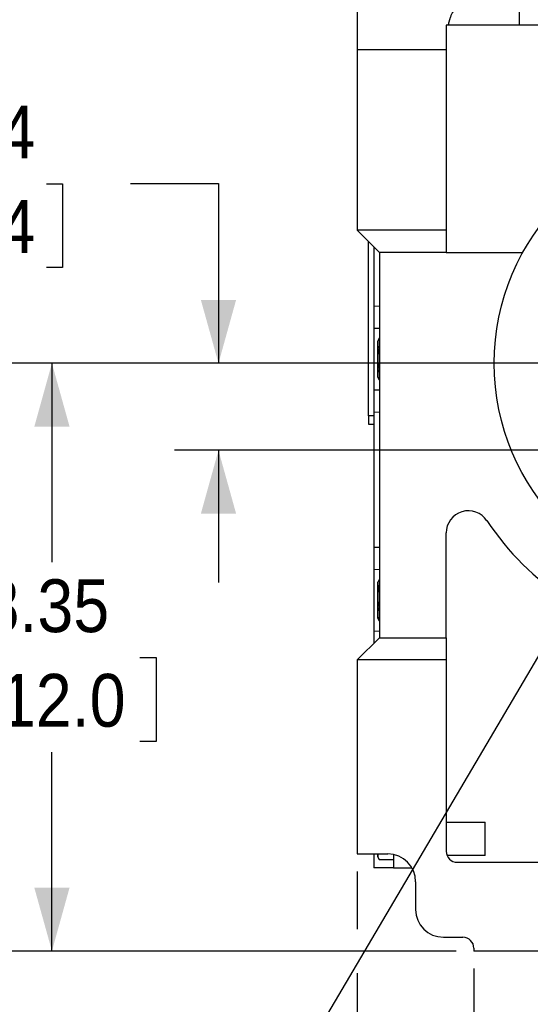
# Model space of a CAD drawing. Header units: inches. Extents: x 0 to 85, y 0 to 55.
# Tile 14 of 26: x 33.6 to 40.8, y 33.9 to 47.9. Entities that reach past the tile are written whole.
import ezdxf

# ---------------------------------------------------------------- set-up
doc = ezdxf.new("R2010")
doc.units = ezdxf.units.IN
doc.header["$LTSCALE"] = 5
doc.header["$MEASUREMENT"] = 0
doc.linetypes.add('SLD-Solid', pattern=[0])
doc.layers.add('DIMENSIONS', color=140, linetype='SLD-Solid', lineweight=25)
doc.layers.add('TEXT', color=140, linetype='SLD-Solid', lineweight=25)
doc.styles.add('SLDTEXTSTYLE0', font='GOTHIC.TTF', dxfattribs={"width": 0.913})
doc.styles.get("Standard").update_dxf_attribs({"font": 'GOTHIC.TTF'})
doc.dimstyles.new('SLDDIMSTYLE0', dxfattribs={"dimtxt": 0.75, "dimasz": 0.9, "dimexe": 0, "dimexo": 0.0625, "dimgap": 0.1875, "dimtad": 0, "dimtih": 1, "dimtoh": 1, "dimrnd": 1e-09, "dimzin": 12, "dimdsep": 46, "dimtxsty": 'SLDTEXTSTYLE0', "dimsah": 1, "dimcen": 0.09, "dimadec": 0, "dimazin": 3, "dimtfac": 1, "dimtofl": 0, "dimtmove": 0, "dimatfit": 3, "dimfxl": 0, "dimfrac": 2, "dimtolj": 1, "dimtzin": 12, "dimarcsym": 0})
doc.dimstyles.new('SLDDIMSTYLE3', dxfattribs={"dimtxt": 0.75, "dimasz": 0.9, "dimexe": 0, "dimexo": 0.0625, "dimgap": 0.1875, "dimtad": 0, "dimtih": 1, "dimtoh": 1, "dimrnd": 1e-09, "dimzin": 12, "dimdsep": 46, "dimtxsty": 'SLDTEXTSTYLE0', "dimsah": 1, "dimcen": 0.09, "dimadec": 0, "dimazin": 3, "dimtfac": 1, "dimtmove": 0, "dimatfit": 0, "dimfxl": 0, "dimfrac": 2, "dimtolj": 1, "dimtzin": 12, "dimarcsym": 0})
doc.dimstyles.new('SLDDIMSTYLE7', dxfattribs={"dimtxt": 0.18, "dimasz": 0.9, "dimexe": 0, "dimexo": 0.0625, "dimgap": 0, "dimtad": 0, "dimtih": 1, "dimtoh": 1, "dimdec": 0, "dimrnd": 1e-09, "dimzin": 0, "dimdsep": 46, "dimtxsty": 'Standard', "dimblk1": 'NONE', "dimblk2": 'NONE', "dimsah": 1, "dimcen": 0.09, "dimadec": 0, "dimazin": 0, "dimtfac": 0.9, "dimtdec": 0, "dimtofl": 0, "dimtmove": 0, "dimatfit": 3, "dimldrblk": 'NONE', "dimfxl": 0, "dimfrac": 2, "dimtolj": 1, "dimtzin": 0, "dimarcsym": 0})

# ---------------------------------------------------------------- blocks, each defined once
blk = doc.blocks.new('_D_8')
at = {"layer": 'DIMENSIONS'}
for p, q in [((43.291, 43.018), (33.388, 43.018)), ((34.013, 43.018), (34.013, 40.194)), ((32.766, 38.839), (32.538, 38.839)), ((32.538, 38.839), (32.538, 37.649)), ((35.26, 38.839), (35.489, 38.839)), ((35.489, 38.839), (35.489, 37.649)), ((32.538, 37.649), (32.766, 37.649)), ((35.489, 37.649), (35.26, 37.649)), ((34.013, 34.672), (34.013, 37.496)), ((39.747, 34.672), (33.388, 34.672))]:
    blk.add_line(p, q, dxfattribs=at)
for points in [[(34.013, 43.018), (33.763, 42.118), (34.263, 42.118)], [(34.013, 34.672), (34.263, 35.572), (33.763, 35.572)]]:
    blk.add_solid(points, dxfattribs=at)
at = {"layer": 'DIMENSIONS', "char_height": 0.75, "attachment_point": 1, "style": 'SLDTEXTSTYLE0'}
for s, insert in [('8.35', (33.043, 39.95)), ('212.0', (32.766, 38.607))]:
    blk.add_mtext(s, dxfattribs=dict(at, insert=insert))
blk = doc.blocks.new('_D_9')
at = {"layer": 'DIMENSIONS'}
for p, q in [((31.995, 45.566), (31.767, 45.566)), ((31.767, 45.566), (31.767, 44.376)), ((33.935, 45.566), (34.163, 45.566)), ((34.163, 45.566), (34.163, 44.376)), ((35.125, 45.572), (36.375, 45.572)), ((36.375, 45.572), (36.375, 43.018)), ((31.767, 44.376), (31.995, 44.376)), ((34.163, 44.376), (33.935, 44.376)), ((43.291, 43.018), (35.75, 43.018)), ((55.746, 41.782), (35.75, 41.782)), ((36.375, 41.782), (36.375, 39.907))]:
    blk.add_line(p, q, dxfattribs=at)
for points in [[(36.375, 43.018), (36.625, 43.918), (36.125, 43.918)], [(36.375, 41.782), (36.125, 40.882), (36.625, 40.882)]]:
    blk.add_solid(points, dxfattribs=at)
at = {"layer": 'DIMENSIONS', "char_height": 0.75, "attachment_point": 1, "style": 'SLDTEXTSTYLE0'}
for s, insert in [('1.24', (31.995, 46.676)), ('31.4', (31.995, 45.334))]:
    blk.add_mtext(s, dxfattribs=dict(at, insert=insert))
blk = doc.blocks.new('_D_10')
at = {"layer": 'DIMENSIONS'}
for p, q in [((39.997, 34.422), (39.997, 32.078)), ((51.021, 34.422), (51.021, 32.078)), ((39.997, 32.703), (43.376, 32.703)), ((44.262, 32.697), (44.034, 32.697)), ((44.034, 32.697), (44.034, 31.507)), ((46.756, 32.697), (46.985, 32.697)), ((46.985, 32.697), (46.985, 31.507)), ((51.021, 32.703), (47.642, 32.703)), ((44.034, 31.507), (44.262, 31.507)), ((46.985, 31.507), (46.756, 31.507))]:
    blk.add_line(p, q, dxfattribs=at)
for points in [[(39.997, 32.703), (40.897, 32.453), (40.897, 32.953)], [(51.021, 32.703), (50.121, 32.953), (50.121, 32.453)]]:
    blk.add_solid(points, dxfattribs=at)
at = {"layer": 'DIMENSIONS', "char_height": 0.75, "attachment_point": 1, "style": 'SLDTEXTSTYLE0'}
for s, insert in [('11.02', (44.262, 33.808)), ('280.0', (44.262, 32.465))]:
    blk.add_mtext(s, dxfattribs=dict(at, insert=insert))
blk = doc.blocks.new('_D_11')
at = {"layer": 'DIMENSIONS'}
for p, q in [((38.344, 35.8), (38.344, 34.984)), ((51.021, 34.422), (51.021, 29.258)), ((38.344, 34.359), (38.344, 29.258)), ((38.344, 29.883), (42.549, 29.883)), ((43.436, 29.878), (43.207, 29.878)), ((43.207, 29.878), (43.207, 28.687)), ((45.929, 29.878), (46.158, 29.878)), ((46.158, 29.878), (46.158, 28.687)), ((51.021, 29.883), (46.816, 29.883)), ((43.207, 28.687), (43.436, 28.687)), ((46.158, 28.687), (45.929, 28.687))]:
    blk.add_line(p, q, dxfattribs=at)
for points in [[(38.344, 29.883), (39.244, 29.633), (39.244, 30.133)], [(51.021, 29.883), (50.121, 30.133), (50.121, 29.633)]]:
    blk.add_solid(points, dxfattribs=at)
at = {"layer": 'DIMENSIONS', "char_height": 0.75, "attachment_point": 1, "style": 'SLDTEXTSTYLE0'}
for s, insert in [('12.68', (43.436, 30.988)), ('322.0', (43.436, 29.645))]:
    blk.add_mtext(s, dxfattribs=dict(at, insert=insert))
blk = doc.blocks.new('_D_12')
at = {"layer": 'DIMENSIONS'}
for p, q in [((38.344, 35.8), (38.344, 34.984)), ((53.423, 35.042), (53.423, 34.792)), ((38.344, 34.359), (38.344, 26.173)), ((53.423, 34.167), (53.423, 26.173)), ((38.344, 26.798), (43.75, 26.798)), ((44.636, 26.792), (44.408, 26.792)), ((44.408, 26.792), (44.408, 25.601)), ((47.13, 26.792), (47.359, 26.792)), ((47.359, 26.792), (47.359, 25.601)), ((53.423, 26.798), (48.016, 26.798)), ((44.408, 25.601), (44.636, 25.601)), ((47.359, 25.601), (47.13, 25.601))]:
    blk.add_line(p, q, dxfattribs=at)
for points in [[(38.344, 26.798), (39.244, 26.548), (39.244, 27.048)], [(53.423, 26.798), (52.523, 27.048), (52.523, 26.548)]]:
    blk.add_solid(points, dxfattribs=at)
at = {"layer": 'DIMENSIONS', "char_height": 0.75, "attachment_point": 1, "style": 'SLDTEXTSTYLE0'}
for s, insert in [('15.08', (44.636, 27.902)), ('383.0', (44.636, 26.559))]:
    blk.add_mtext(s, dxfattribs=dict(at, insert=insert))
blk = doc.blocks.new('_D_13')
at = {"layer": 'DIMENSIONS'}
for p, q in [((38.344, 48.308), (38.344, 50.399)), ((39.604, 48.071), (39.604, 50.399)), ((38.344, 49.774), (37.05, 49.774)), ((39.604, 49.774), (41.479, 49.774)), ((34.225, 49.769), (33.996, 49.769)), ((33.996, 49.769), (33.996, 48.578)), ((36.164, 49.769), (36.393, 49.769)), ((36.393, 49.769), (36.393, 48.578)), ((33.996, 48.578), (34.225, 48.578)), ((36.393, 48.578), (36.164, 48.578))]:
    blk.add_line(p, q, dxfattribs=at)
for points in [[(38.344, 49.774), (37.444, 50.024), (37.444, 49.524)], [(39.604, 49.774), (40.504, 49.524), (40.504, 50.024)]]:
    blk.add_solid(points, dxfattribs=at)
at = {"layer": 'DIMENSIONS', "char_height": 0.75, "attachment_point": 1, "style": 'SLDTEXTSTYLE0'}
for s, insert in [('1.26', (34.225, 50.879)), ('32.0', (34.225, 49.536))]:
    blk.add_mtext(s, dxfattribs=dict(at, insert=insert))
blk = doc.blocks.new('_D_15')
at = {"layer": 'DIMENSIONS'}
for p, q in [((38.344, 48.308), (38.344, 53.731)), ((58.6, 46.532), (58.6, 53.731)), ((38.344, 53.106), (46.339, 53.106)), ((47.225, 53.101), (46.996, 53.101)), ((46.996, 53.101), (46.996, 51.91)), ((49.719, 53.101), (49.947, 53.101)), ((49.947, 53.101), (49.947, 51.91)), ((58.6, 53.106), (50.605, 53.106)), ((46.996, 51.91), (47.225, 51.91)), ((49.947, 51.91), (49.719, 51.91))]:
    blk.add_line(p, q, dxfattribs=at)
for points in [[(38.344, 53.106), (39.244, 52.856), (39.244, 53.356)], [(58.6, 53.106), (57.7, 53.356), (57.7, 52.856)]]:
    blk.add_solid(points, dxfattribs=at)
at = {"layer": 'DIMENSIONS', "char_height": 0.75, "attachment_point": 1, "style": 'SLDTEXTSTYLE0'}
for s, insert in [('20.26', (47.225, 54.211)), ('514.5', (47.225, 52.868))]:
    blk.add_mtext(s, dxfattribs=dict(at, insert=insert))
blk = doc.blocks.new('_NONE')

msp = doc.modelspace()

# ---------------------------------------------------------------- linework, layer by layer
for p, q in [((38.344, 48.058), (38.344, 47.467)), ((40.646, 47.821), (40.646, 48.058)), ((39.636, 47.821), (39.604, 47.821)), ((39.604, 47.821), (39.604, 47.467)), ((40.083, 47.821), (39.636, 47.821)), ((43.544, 47.821), (40.083, 47.821)), ((38.344, 47.467), (38.344, 44.908)), ((39.604, 47.467), (38.344, 47.467)), ((39.604, 47.467), (39.604, 44.908)), ((39.604, 44.908), (38.344, 44.908)), ((38.344, 44.908), (38.659, 44.593)), ((39.604, 44.908), (39.604, 44.593)), ((38.501, 42.27), (38.501, 44.75)), ((38.58, 44.672), (38.58, 43.835)), ((39.604, 44.593), (38.659, 44.593)), ((38.659, 44.593), (38.659, 39.121)), ((39.604, 44.593), (40.691, 44.593)), ((38.58, 43.835), (38.659, 43.831)), ((38.58, 43.835), (38.58, 43.514)), ((38.58, 43.514), (38.58, 43.077)), ((38.659, 43.512), (38.58, 43.514)), ((38.653, 43.373), (38.632, 43.329)), ((38.653, 43.373), (38.659, 43.373)), ((38.632, 43.329), (38.632, 42.826)), ((38.659, 43.225), (38.653, 43.225)), ((38.58, 43.077), (38.58, 42.64)), ((38.653, 42.929), (38.659, 42.929)), ((38.632, 42.826), (38.653, 42.782)), ((38.58, 42.64), (38.659, 42.642)), ((38.653, 42.782), (38.659, 42.782)), ((38.58, 42.64), (38.58, 42.32)), ((38.501, 42.27), (38.501, 42.152)), ((38.58, 42.27), (38.501, 42.27)), ((38.659, 42.323), (38.58, 42.32)), ((38.58, 42.32), (38.58, 40.409)), ((38.501, 42.152), (38.58, 42.152)), ((39.604, 39.121), (39.604, 40.608)), ((38.58, 40.409), (38.659, 40.406)), ((38.58, 40.409), (38.58, 40.089)), ((38.58, 40.089), (38.58, 39.652)), ((38.659, 40.087), (38.58, 40.089)), ((38.643, 39.926), (38.632, 39.904)), ((38.632, 39.904), (38.632, 39.567)), ((38.659, 39.943), (38.653, 39.943)), ((38.659, 39.843), (38.653, 39.843)), ((38.58, 39.652), (38.58, 39.215)), ((38.632, 39.567), (38.632, 39.401)), ((38.659, 39.552), (38.653, 39.552)), ((38.632, 39.401), (38.643, 39.378)), ((38.653, 39.361), (38.646, 39.38)), ((38.659, 39.361), (38.653, 39.361)), ((38.58, 39.215), (38.659, 39.217)), ((38.58, 39.215), (38.58, 39.042)), ((38.659, 39.121), (38.344, 38.806)), ((38.659, 39.121), (39.604, 39.121)), ((39.604, 39.121), (39.604, 38.806)), ((38.344, 38.806), (38.344, 36.05)), ((39.604, 38.806), (38.344, 38.806)), ((39.604, 38.806), (39.604, 36.089)), ((39.604, 36.502), (40.155, 36.502)), ((40.155, 36.266), (40.155, 36.502)), ((40.155, 36.03), (40.155, 36.266)), ((38.344, 36.05), (38.777, 36.05)), ((38.58, 36.05), (38.58, 35.853)), ((38.632, 36.05), (38.632, 36.015)), ((38.632, 36.015), (38.653, 35.971)), ((38.653, 35.971), (38.856, 35.971)), ((38.856, 36.042), (38.856, 35.853)), ((40.155, 36.03), (39.615, 36.03)), ((39.761, 35.932), (41.83, 35.932)), ((38.856, 35.853), (38.58, 35.853)), ((38.856, 35.853), (39.118, 35.853)), ((39.171, 35.656), (39.171, 35.262)), ((39.564, 34.869), (39.84, 34.869)), ((39.997, 34.711), (39.997, 34.672)), ((41.83, 34.672), (39.997, 34.672))]:
    msp.add_line(p, q)
msp.add_circle((43.541, 43.018), 3.256)
for centre, radius, start, end in [((39.919, 40.608), 0.315, 33.6354, 180), ((43.541, 43.018), 4.035, 213.6354, 258.9467), ((39.761, 36.089), 0.157, 180, 270), ((38.777, 35.656), 0.394, 0, 90), ((39.564, 35.262), 0.394, 180, 270), ((39.84, 34.711), 0.157, 0, 90)]:
    msp.add_arc(centre, radius, start, end)
for points, knots in [([(39.636, 47.821), (39.637, 47.825), (39.639, 47.833), (39.641, 47.844), (39.644, 47.856), (39.647, 47.867), (39.65, 47.878), (39.653, 47.888), (39.656, 47.899), (39.659, 47.909), (39.666, 47.931), (39.677, 47.961), (39.694, 47.996), (39.711, 48.023), (39.725, 48.039), (39.736, 48.047), (39.742, 48.051), (39.75, 48.054), (39.758, 48.057), (39.764, 48.057), (39.767, 48.058)], [0, 0, 0, 0, 0.026166, 0.052569, 0.07921, 0.106091, 0.133211, 0.160572, 0.188174, 0.216017, 0.244103, 0.366495, 0.49688, 0.617058, 0.751352, 0.787843, 0.830954, 0.880684, 0.937033, 1, 1, 1, 1]), ([(38.653, 43.373), (38.651, 43.37), (38.649, 43.363), (38.645, 43.354), (38.642, 43.345), (38.638, 43.333), (38.635, 43.318), (38.634, 43.299), (38.635, 43.281), (38.639, 43.262), (38.645, 43.244), (38.65, 43.231), (38.653, 43.225)], [0, 0, 0, 0, 0.06528, 0.12864, 0.190115, 0.249747, 0.375278, 0.497828, 0.621382, 0.748035, 0.87015, 1, 1, 1, 1]), ([(38.653, 43.225), (38.651, 43.219), (38.649, 43.206), (38.645, 43.188), (38.642, 43.17), (38.638, 43.145), (38.635, 43.115), (38.634, 43.078), (38.635, 43.041), (38.639, 43.004), (38.645, 42.967), (38.65, 42.942), (38.653, 42.929)], [0, 0, 0, 0, 0.0652801, 0.1286396, 0.1901152, 0.2497471, 0.3752784, 0.4978283, 0.6213822, 0.7480346, 0.8701498, 1, 1, 1, 1]), ([(38.653, 42.929), (38.651, 42.926), (38.649, 42.92), (38.645, 42.911), (38.642, 42.902), (38.638, 42.89), (38.635, 42.874), (38.634, 42.856), (38.635, 42.837), (38.639, 42.819), (38.645, 42.8), (38.65, 42.788), (38.653, 42.782)], [0, 0, 0, 0, 0.06528, 0.12864, 0.190115, 0.249747, 0.375278, 0.497828, 0.621382, 0.748035, 0.87015, 1, 1, 1, 1]), ([(38.653, 39.943), (38.651, 39.941), (38.649, 39.936), (38.645, 39.93), (38.642, 39.924), (38.638, 39.916), (38.635, 39.906), (38.634, 39.893), (38.635, 39.88), (38.639, 39.868), (38.645, 39.855), (38.65, 39.847), (38.653, 39.843)], [0, 0, 0, 0, 0.06528, 0.12864, 0.190115, 0.249747, 0.375278, 0.497828, 0.621382, 0.748035, 0.87015, 1, 1, 1, 1]), ([(38.653, 39.843), (38.651, 39.837), (38.649, 39.824), (38.645, 39.806), (38.642, 39.788), (38.638, 39.764), (38.635, 39.734), (38.634, 39.698), (38.635, 39.661), (38.639, 39.625), (38.645, 39.588), (38.65, 39.564), (38.653, 39.552)], [0, 0, 0, 0, 0.06528, 0.12864, 0.190115, 0.249747, 0.375278, 0.497828, 0.621382, 0.748035, 0.87015, 1, 1, 1, 1]), ([(38.653, 39.552), (38.651, 39.548), (38.649, 39.54), (38.645, 39.528), (38.642, 39.516), (38.638, 39.5), (38.635, 39.481), (38.634, 39.457), (38.635, 39.433), (38.639, 39.409), (38.645, 39.385), (38.65, 39.369), (38.653, 39.361)], [0, 0, 0, 0, 0.06528, 0.12864, 0.190115, 0.249747, 0.375278, 0.497828, 0.621382, 0.748035, 0.87015, 1, 1, 1, 1]), ([(38.636, 36.05), (38.635, 36.048), (38.628, 36.022), (38.641, 35.995), (38.653, 35.971)], [0, 0, 0, 0, 0.060288, 1, 1, 1, 1])]:
    msp.add_open_spline(points, degree=3, knots=knots)

# ---------------------------------------------------------------- dimensions: what is measured, and where the dimension line sits
at = {"layer": 'DIMENSIONS'}
for base, p1, p2, angle, dimstyle, picture, middle in [((38.344, 53.106), (58.6, 46.282), (38.344, 48.058), 0, 'SLDDIMSTYLE0', '_D_15', (48.472, 53.106)), ((36.375, 43.018), (55.996, 41.782), (43.541, 43.018), 90, 'SLDDIMSTYLE3', '_D_9', (36.375, 45.572)), ((34.013, 43.018), (39.997, 34.672), (43.541, 43.018), 90, 'SLDDIMSTYLE0', '_D_8', (34.013, 38.845))]:
    dim = msp.add_linear_dim(base=base, p1=p1, p2=p2, angle=angle, dimstyle=dimstyle, dxfattribs=at)
    dim.commit()
    dim.dimension.update_dxf_attribs({"geometry": picture, "text_midpoint": middle, "dimtype": 160})
for base, p1, p2, dimstyle, picture, middle in [((39.604, 49.774), (38.344, 48.058), (39.604, 47.821), 'SLDDIMSTYLE3', '_D_13', (35.194, 49.774)), ((51.021, 29.883), (38.344, 36.05), (51.021, 34.672), 'SLDDIMSTYLE0', '_D_11', (44.683, 29.883)), ((38.344, 26.798), (53.423, 35.292), (38.344, 36.05), 'SLDDIMSTYLE0', '_D_12', (45.883, 26.798)), ((51.021, 32.703), (39.997, 34.672), (51.021, 34.672), 'SLDDIMSTYLE0', '_D_10', (45.509, 32.703))]:
    dim = msp.add_linear_dim(base=base, p1=p1, p2=p2, dimstyle=dimstyle, dxfattribs=at)
    dim.commit()
    dim.dimension.update_dxf_attribs({"geometry": picture, "text_midpoint": middle, "dimtype": 160})

# ---------------------------------------------------------------- leaders
at = {"layer": 'TEXT', "has_arrowhead": 0}
msp.add_leader([(42.6, 41.737), (37.573, 33.191), (36.323, 33.191)], dimstyle='SLDDIMSTYLE7', dxfattribs=at)

doc.saveas('drawing.dxf')
